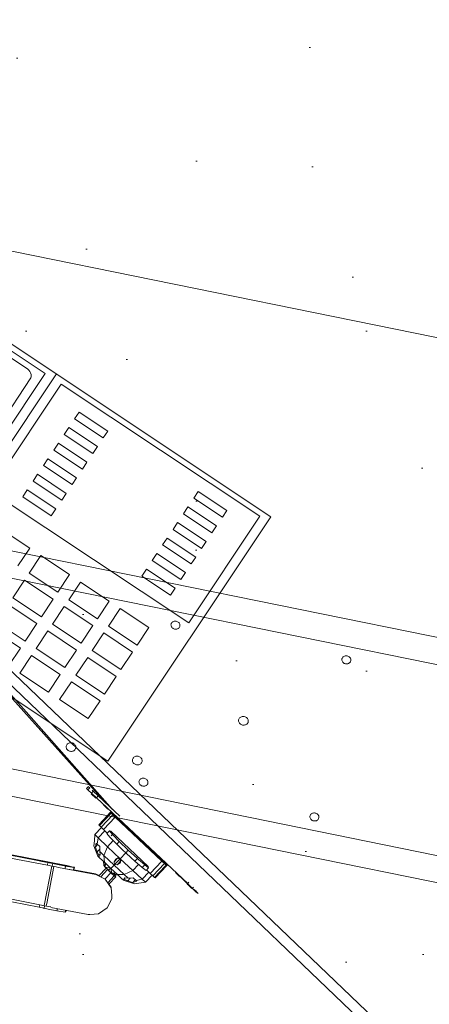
# Model space of a CAD drawing. Header units: millimetres. Extents: x -28656 to 67349, y -24410 to 39654.
# Tile 95 of 146: x 28294 to 28600, y 16739 to 17476. Entities that reach past the tile are written whole.
import ezdxf

# ---------------------------------------------------------------- set-up
doc = ezdxf.new("R2010")
doc.units = ezdxf.units.MM
doc.header["$MEASUREMENT"] = 0
doc.linetypes.add('Wipeout_Contour', pattern=[1000, 0, -1000])
for name, color, linetype in [('New_43 Vloerafwerking', 7, 'Continuous'), ('New_43 Vloerafwerking 2D arcering', 7, 'Continuous'), ('New_43 Vloerafwerking Afdek-arcering', 7, 'Continuous'), ('New_83 Losse inrichting', 7, 'Continuous'), ('New_84 Vaste inrichting', 7, 'Continuous'), ('New_84 Vaste inrichting Afdek-arcering', 7, 'Continuous'), ('New_Info Algemeen', 7, 'Continuous'), ('New_Info Algemeen 2D arcering', 7, 'Continuous')]:
    doc.layers.add(name, color=color, linetype=linetype)
doc.styles.add('GENERATED_STYLE_2', font='txt')
doc.dimstyles.new('GENERATED_STYLE__1', dxfattribs={"dimtxt": 179.999995, "dimasz": 142.5, "dimexe": 0.18, "dimexo": 0.0625, "dimgap": 0.09, "dimtad": 1, "dimdec": 0, "dimzin": 0, "dimdsep": 46, "dimtxsty": 'GENERATED_STYLE_2', "dimblk": 'ARROWHEAD_11', "dimblk1": 'ARROWHEAD_11', "dimblk2": 'ARROWHEAD_11', "dimcen": 0.09, "dimse1": 1, "dimse2": 1, "dimclrd": 1, "dimclre": 1, "dimclrt": 2, "dimadec": 1, "dimazin": 0, "dimtfac": 1, "dimtdec": 4, "dimtmove": 0, "dimatfit": 3, "dimfxl": 1, "dimtolj": 1, "dimtzin": 0, "dimarcsym": 0})

# ---------------------------------------------------------------- blocks, each defined once
blk = doc.blocks.new('Slab_2_1', base_point=(25896.48, 17144.84))
at = {"layer": 'New_43 Vloerafwerking Afdek-arcering', "linetype": 'Continuous', "lineweight": 0, "true_color": 0x000000}
h = blk.add_hatch(dxfattribs=at)
h.set_pattern_fill('910_Puntjes_B_0001', color=18, style=0, pattern_type=2)
h.set_pattern_definition([(45, (0, 400), (-127.2792, 127.2792), [0, -120, 0, -180]), (110, (400, 400), (169.1447, 61.5636), [0, -88, 0, -152])])
h.paths.add_polyline_path([(25896.48, 17144.84), (30574.23, 16193.15), (30808.08, 14866.91), (30896.64, 14364.66), (30932.22, 14370.93, 0.668179), (34377.55, 13607.12), (34377.65, 13607.05), (34612.83, 13942.92), (33897.01, 14444.33), (34190.52, 15885.2), (34199.02, 15926.96), (33470.31, 16377.03), (33580.53, 16918.98), (31954.14, 17249.86), (32153.59, 18230.18), (26357.51, 19410.87), (26028.46, 17793.54)])
blk = doc.blocks.new('onderstel Hettich elektrisch verstelbaar')
at = {"layer": 'New_84 Vaste inrichting', "color": 1, "linetype": 'Continuous', "lineweight": 0}
for p, q in [((613.12, 449.99), (22.5, 449.99)), ((22.5, 429.99), (613.12, 429.99)), ((324, 419.99), (324.04, 420.46)), ((324.04, 420.46), (324.17, 420.92)), ((324.17, 420.92), (324.37, 421.36)), ((324.37, 421.36), (324.64, 421.76)), ((324.64, 421.76), (324.99, 422.12)), ((324.99, 422.12), (325.39, 422.42)), ((325.39, 422.42), (325.84, 422.67)), ((325.84, 422.67), (326.33, 422.85)), ((326.33, 422.85), (326.85, 422.96)), ((326.85, 422.96), (327.38, 422.99)), ((327.38, 422.99), (327.9, 422.96)), ((327.9, 422.96), (328.42, 422.85)), ((328.42, 422.85), (328.91, 422.67)), ((328.91, 422.67), (329.36, 422.42)), ((329.36, 422.42), (329.76, 422.12)), ((329.76, 422.12), (330.11, 421.76)), ((330.11, 421.76), (330.38, 421.36)), ((330.38, 421.36), (330.58, 420.92)), ((330.58, 420.92), (330.71, 420.46)), ((330.71, 420.46), (330.75, 419.99)), ((454.5, 419.99), (454.54, 420.46)), ((454.54, 420.46), (454.67, 420.92)), ((454.67, 420.92), (454.87, 421.36)), ((454.87, 421.36), (455.14, 421.76)), ((455.14, 421.76), (455.49, 422.12)), ((455.49, 422.12), (455.89, 422.42)), ((455.89, 422.42), (456.34, 422.67)), ((456.34, 422.67), (456.83, 422.85)), ((456.83, 422.85), (457.35, 422.96)), ((457.35, 422.96), (457.88, 422.99)), ((457.88, 422.99), (458.4, 422.96)), ((458.4, 422.96), (458.92, 422.85)), ((458.92, 422.85), (459.41, 422.67)), ((459.41, 422.67), (459.86, 422.42)), ((459.86, 422.42), (460.26, 422.12)), ((460.26, 422.12), (460.61, 421.76)), ((460.61, 421.76), (460.88, 421.36)), ((460.88, 421.36), (461.08, 420.92)), ((461.08, 420.92), (461.21, 420.46)), ((461.21, 420.46), (461.25, 419.99)), ((324.04, 419.52), (324, 419.99)), ((324.17, 419.07), (324.04, 419.52)), ((324.37, 418.63), (324.17, 419.07)), ((324.64, 418.23), (324.37, 418.63)), ((324.99, 417.87), (324.64, 418.23)), ((325.39, 417.57), (324.99, 417.87)), ((325.84, 417.32), (325.39, 417.57)), ((326.33, 417.14), (325.84, 417.32)), ((326.85, 417.03), (326.33, 417.14)), ((327.38, 416.99), (326.85, 417.03)), ((327.9, 417.03), (327.38, 416.99)), ((328.42, 417.14), (327.9, 417.03)), ((328.91, 417.32), (328.42, 417.14)), ((329.36, 417.57), (328.91, 417.32)), ((329.76, 417.87), (329.36, 417.57)), ((330.11, 418.23), (329.76, 417.87)), ((330.38, 418.63), (330.11, 418.23)), ((330.58, 419.07), (330.38, 418.63)), ((330.71, 419.52), (330.58, 419.07)), ((330.75, 419.99), (330.71, 419.52)), ((454.54, 419.52), (454.5, 419.99)), ((454.67, 419.07), (454.54, 419.52)), ((454.87, 418.63), (454.67, 419.07)), ((455.14, 418.23), (454.87, 418.63)), ((455.49, 417.87), (455.14, 418.23)), ((455.89, 417.57), (455.49, 417.87)), ((456.34, 417.32), (455.89, 417.57)), ((456.83, 417.14), (456.34, 417.32)), ((457.35, 417.03), (456.83, 417.14)), ((457.88, 416.99), (457.35, 417.03)), ((458.4, 417.03), (457.88, 416.99)), ((458.92, 417.14), (458.4, 417.03)), ((459.41, 417.32), (458.92, 417.14)), ((459.86, 417.57), (459.41, 417.32)), ((460.26, 417.87), (459.86, 417.57)), ((460.61, 418.23), (460.26, 417.87)), ((460.88, 418.63), (460.61, 418.23)), ((461.08, 419.07), (460.88, 418.63)), ((461.21, 419.52), (461.08, 419.07)), ((461.25, 419.99), (461.21, 419.52)), ((388.02, 361), (388.24, 361.47)), ((388.24, 361.47), (388.54, 361.9)), ((388.54, 361.9), (388.91, 362.29)), ((388.91, 362.29), (389.35, 362.62)), ((389.35, 362.62), (389.84, 362.89)), ((389.84, 362.89), (390.37, 363.08)), ((390.37, 363.08), (390.93, 363.2)), ((390.93, 363.2), (391.5, 363.24)), ((391.5, 363.24), (392.07, 363.2)), ((392.07, 363.2), (392.63, 363.08)), ((392.63, 363.08), (393.16, 362.89)), ((393.16, 362.89), (393.65, 362.62)), ((393.65, 362.62), (394.09, 362.29)), ((394.09, 362.29), (394.46, 361.9)), ((394.46, 361.9), (394.76, 361.47)), ((394.76, 361.47), (394.98, 361)), ((387.84, 359.99), (387.89, 360.5)), ((387.89, 359.49), (387.84, 359.99)), ((387.89, 360.5), (388.02, 361)), ((388.02, 358.99), (387.89, 359.49)), ((388.24, 358.52), (388.02, 358.99)), ((388.54, 358.08), (388.24, 358.52)), ((388.91, 357.7), (388.54, 358.08)), ((389.35, 357.36), (388.91, 357.7)), ((389.84, 357.1), (389.35, 357.36)), ((390.37, 356.9), (389.84, 357.1)), ((390.93, 356.78), (390.37, 356.9)), ((391.5, 356.74), (390.93, 356.78)), ((392.07, 356.78), (391.5, 356.74)), ((392.63, 356.9), (392.07, 356.78)), ((393.16, 357.1), (392.63, 356.9)), ((393.65, 357.36), (393.16, 357.1)), ((394.09, 357.7), (393.65, 357.36)), ((394.46, 358.08), (394.09, 357.7)), ((394.76, 358.52), (394.46, 358.08)), ((394.98, 358.99), (394.76, 358.52)), ((394.98, 361), (395.11, 360.5)), ((395.11, 359.49), (394.98, 358.99)), ((395.11, 360.5), (395.16, 359.99)), ((395.16, 359.99), (395.11, 359.49)), ((266.03, 316.9), (266.4, 317.29)), ((266.4, 317.29), (266.84, 317.62)), ((266.84, 317.62), (267.33, 317.89)), ((267.33, 317.89), (267.86, 318.08)), ((267.86, 318.08), (268.42, 318.2)), ((268.42, 318.2), (268.99, 318.24)), ((268.99, 318.24), (269.56, 318.2)), ((269.56, 318.2), (270.12, 318.08)), ((270.12, 318.08), (270.65, 317.89)), ((270.65, 317.89), (271.14, 317.62)), ((271.14, 317.62), (271.57, 317.29)), ((271.57, 317.29), (271.95, 316.9)), ((316.65, 316.9), (317.03, 317.29)), ((317.03, 317.29), (317.46, 317.62)), ((317.46, 317.62), (317.95, 317.89)), ((317.95, 317.89), (318.48, 318.08)), ((318.48, 318.08), (319.04, 318.2)), ((319.04, 318.2), (319.61, 318.24)), ((319.61, 318.24), (320.18, 318.2)), ((320.18, 318.2), (320.74, 318.08)), ((320.74, 318.08), (321.27, 317.89)), ((321.27, 317.89), (321.76, 317.62)), ((321.76, 317.62), (322.2, 317.29)), ((322.2, 317.29), (322.57, 316.9)), ((265.33, 314.99), (265.38, 315.5)), ((265.38, 314.49), (265.33, 314.99)), ((265.38, 315.5), (265.51, 316)), ((265.51, 313.99), (265.38, 314.49)), ((265.51, 316), (265.73, 316.47)), ((265.73, 313.52), (265.51, 313.99)), ((265.73, 316.47), (266.03, 316.9)), ((266.03, 313.08), (265.73, 313.52)), ((266.4, 312.7), (266.03, 313.08)), ((266.84, 312.36), (266.4, 312.7)), ((267.33, 312.1), (266.84, 312.36)), ((267.86, 311.9), (267.33, 312.1)), ((268.42, 311.78), (267.86, 311.9)), ((268.99, 311.74), (268.42, 311.78)), ((269.56, 311.78), (268.99, 311.74)), ((270.12, 311.9), (269.56, 311.78)), ((270.65, 312.1), (270.12, 311.9)), ((271.14, 312.36), (270.65, 312.1)), ((271.57, 312.7), (271.14, 312.36)), ((271.95, 313.08), (271.57, 312.7)), ((271.95, 316.9), (272.25, 316.47)), ((272.25, 313.52), (271.95, 313.08)), ((272.25, 316.47), (272.46, 316)), ((272.46, 313.99), (272.25, 313.52)), ((272.46, 316), (272.6, 315.5)), ((272.6, 314.49), (272.46, 313.99)), ((272.6, 315.5), (272.64, 314.99)), ((272.64, 314.99), (272.6, 314.49)), ((315.96, 314.99), (316, 315.5)), ((316, 314.49), (315.96, 314.99)), ((316, 315.5), (316.14, 316)), ((316.14, 313.99), (316, 314.49)), ((316.14, 316), (316.35, 316.47)), ((316.35, 313.52), (316.14, 313.99)), ((316.35, 316.47), (316.65, 316.9)), ((316.65, 313.08), (316.35, 313.52)), ((317.03, 312.7), (316.65, 313.08)), ((317.46, 312.36), (317.03, 312.7)), ((317.95, 312.1), (317.46, 312.36)), ((318.48, 311.9), (317.95, 312.1)), ((319.04, 311.78), (318.48, 311.9)), ((319.61, 311.74), (319.04, 311.78)), ((320.18, 311.78), (319.61, 311.74)), ((320.74, 311.9), (320.18, 311.78)), ((321.27, 312.1), (320.74, 311.9)), ((321.76, 312.36), (321.27, 312.1)), ((322.2, 312.7), (321.76, 312.36)), ((322.57, 313.08), (322.2, 312.7)), ((322.57, 316.9), (322.87, 316.47)), ((322.87, 313.52), (322.57, 313.08)), ((322.87, 316.47), (323.09, 316)), ((323.09, 313.99), (322.87, 313.52)), ((323.09, 316), (323.22, 315.5)), ((323.22, 314.49), (323.09, 313.99)), ((323.22, 315.5), (323.27, 314.99)), ((323.27, 314.99), (323.22, 314.49)), ((324.99, 302.12), (325.39, 302.42)), ((325.39, 302.42), (325.84, 302.67)), ((325.84, 302.67), (326.33, 302.85)), ((326.33, 302.85), (326.85, 302.96)), ((326.85, 302.96), (327.38, 302.99)), ((327.38, 302.99), (327.9, 302.96)), ((327.9, 302.96), (328.42, 302.85)), ((328.42, 302.85), (328.91, 302.67)), ((328.91, 302.67), (329.36, 302.42)), ((329.36, 302.42), (329.76, 302.12)), ((455.49, 302.12), (455.89, 302.42)), ((455.89, 302.42), (456.34, 302.67)), ((456.34, 302.67), (456.83, 302.85)), ((456.83, 302.85), (457.35, 302.96)), ((457.35, 302.96), (457.88, 302.99)), ((457.88, 302.99), (458.4, 302.96)), ((458.4, 302.96), (458.92, 302.85)), ((458.92, 302.85), (459.41, 302.67)), ((459.41, 302.67), (459.86, 302.42)), ((459.86, 302.42), (460.26, 302.12)), ((324, 299.99), (324.04, 300.46)), ((324.04, 299.52), (324, 299.99)), ((324.04, 300.46), (324.17, 300.92)), ((324.17, 299.07), (324.04, 299.52)), ((324.17, 300.92), (324.37, 301.36)), ((324.37, 298.63), (324.17, 299.07)), ((324.37, 301.36), (324.64, 301.76)), ((324.64, 298.23), (324.37, 298.63)), ((324.64, 301.76), (324.99, 302.12)), ((324.99, 297.87), (324.64, 298.23)), ((325.39, 297.57), (324.99, 297.87)), ((325.84, 297.32), (325.39, 297.57)), ((326.33, 297.14), (325.84, 297.32)), ((326.85, 297.03), (326.33, 297.14)), ((327.38, 296.99), (326.85, 297.03)), ((327.9, 297.03), (327.38, 296.99)), ((328.42, 297.14), (327.9, 297.03)), ((328.91, 297.32), (328.42, 297.14)), ((329.36, 297.57), (328.91, 297.32)), ((329.76, 297.87), (329.36, 297.57)), ((329.76, 302.12), (330.11, 301.76)), ((330.11, 298.23), (329.76, 297.87)), ((330.11, 301.76), (330.38, 301.36)), ((330.38, 298.63), (330.11, 298.23)), ((330.38, 301.36), (330.58, 300.92)), ((330.58, 299.07), (330.38, 298.63)), ((330.58, 300.92), (330.71, 300.46)), ((330.71, 299.52), (330.58, 299.07)), ((330.71, 300.46), (330.75, 299.99)), ((330.75, 299.99), (330.71, 299.52)), ((454.5, 299.99), (454.54, 300.46)), ((454.54, 299.52), (454.5, 299.99)), ((454.54, 300.46), (454.67, 300.92)), ((454.67, 299.07), (454.54, 299.52)), ((454.67, 300.92), (454.87, 301.36)), ((454.87, 298.63), (454.67, 299.07)), ((454.87, 301.36), (455.14, 301.76)), ((455.14, 298.23), (454.87, 298.63)), ((455.14, 301.76), (455.49, 302.12)), ((455.49, 297.87), (455.14, 298.23)), ((455.89, 297.57), (455.49, 297.87)), ((456.34, 297.32), (455.89, 297.57)), ((456.83, 297.14), (456.34, 297.32)), ((457.35, 297.03), (456.83, 297.14)), ((457.88, 296.99), (457.35, 297.03)), ((458.4, 297.03), (457.88, 296.99)), ((458.92, 297.14), (458.4, 297.03)), ((459.41, 297.32), (458.92, 297.14)), ((459.86, 297.57), (459.41, 297.32)), ((460.26, 297.87), (459.86, 297.57)), ((460.26, 302.12), (460.61, 301.76)), ((460.61, 298.23), (460.26, 297.87)), ((460.61, 301.76), (460.88, 301.36)), ((460.88, 298.63), (460.61, 298.23)), ((460.88, 301.36), (461.08, 300.92)), ((461.08, 299.07), (460.88, 298.63)), ((461.08, 300.92), (461.21, 300.46)), ((461.21, 299.52), (461.08, 299.07)), ((461.21, 300.46), (461.25, 299.99)), ((461.25, 299.99), (461.21, 299.52)), ((613.12, 289.99), (22.5, 289.99)), ((22.5, 269.99), (613.12, 269.99))]:
    blk.add_line(p, q, dxfattribs=at)
blk = doc.blocks.new('Slab_6_1', base_point=(28019.52, 16745.55))
at = {"layer": 'New_84 Vaste inrichting', "color": 1, "linetype": 'Continuous', "lineweight": 0, "flags": 128}
blk.add_lwpolyline([(28019.52, 16745.55), (29783.42, 16386.68), (29903.04, 16974.63), (29825.79, 16990.35), (29790.9, 16818.86), (29318.58, 16914.96), (29353.47, 17086.44), (28139.14, 17333.5)], close=True, dxfattribs=at)
blk = doc.blocks.new('Wall_73_1', base_point=(25371.76, 16794.42))
at = {"color": 254, "linetype": 'Wipeout_Contour', "lineweight": 0, "ltscale": 129068.634242}
blk.add_wipeout([(25371.76, 16794.42), (30206.67, 15810.75), (30210.66, 15830.35), (25375.74, 16814.02)], dxfattribs=at).dxf.layer = 'New_84 Vaste inrichting Afdek-arcering'
blk = doc.blocks.new('Telefoon 20')
at = {"layer": 'New_83 Losse inrichting', "color": 7, "linetype": 'Continuous', "lineweight": 0}
for p, q in [((300, 220), (0, 220)), ((300, 0), (300, 220)), ((0, 0), (300, 0))]:
    blk.add_line(p, q, dxfattribs=at)
at = {"layer": 'New_83 Losse inrichting', "color": 1, "linetype": 'Continuous', "lineweight": 0}
for p, q in [((300, 220), (0, 220)), ((7.14, 215.6), (100, 215.6)), ((100, 215.6), (100, 158.4)), ((107.14, 220), (107.14, 0)), ((114.29, 215.6), (292.86, 215.6)), ((114.29, 119.68), (114.29, 215.6)), ((292.86, 215.6), (292.86, 119.68)), ((300, 0), (300, 220)), ((85.71, 211.2), (21.43, 211.2)), ((92.86, 206.8), (92.86, 164.51)), ((137.14, 205.64), (137.14, 199.48)), ((162.86, 205.64), (137.14, 205.64)), ((137.14, 199.48), (162.86, 199.48)), ((162.86, 199.48), (162.86, 205.64)), ((270, 205.64), (244.29, 205.64)), ((244.29, 205.64), (244.29, 199.48)), ((244.29, 199.48), (270, 199.48)), ((270, 199.48), (270, 205.64)), ((137.14, 191.65), (137.14, 185.49)), ((162.86, 191.65), (137.14, 191.65)), ((162.86, 185.49), (162.86, 191.65)), ((270, 191.65), (244.29, 191.65)), ((244.29, 191.65), (244.29, 185.49)), ((270, 185.49), (270, 191.65)), ((137.14, 185.49), (162.86, 185.49)), ((244.29, 185.49), (270, 185.49)), ((137.14, 177.66), (137.14, 171.5)), ((162.86, 177.66), (137.14, 177.66)), ((162.86, 171.5), (162.86, 177.66)), ((270, 177.66), (244.29, 177.66)), ((244.29, 177.66), (244.29, 171.5)), ((270, 171.5), (270, 177.66)), ((137.14, 171.5), (162.86, 171.5)), ((244.29, 171.5), (270, 171.5)), ((137.14, 163.67), (137.14, 157.51)), ((162.86, 163.67), (137.14, 163.67)), ((162.86, 157.51), (162.86, 163.67)), ((270, 163.67), (244.29, 163.67)), ((244.29, 163.67), (244.29, 157.51)), ((270, 157.51), (270, 163.67)), ((137.14, 157.51), (162.86, 157.51)), ((244.29, 157.51), (270, 157.51)), ((137.14, 149.67), (137.14, 143.51)), ((162.86, 149.67), (137.14, 149.67)), ((162.86, 143.51), (162.86, 149.67)), ((270, 149.67), (244.29, 149.67)), ((244.29, 149.67), (244.29, 143.51)), ((270, 143.51), (270, 149.67)), ((137.14, 143.51), (162.86, 143.51)), ((244.29, 143.51), (270, 143.51)), ((137.14, 135.68), (137.14, 129.52)), ((162.86, 135.68), (137.14, 135.68)), ((162.86, 129.52), (162.86, 135.68)), ((270, 135.68), (244.29, 135.68)), ((244.29, 135.68), (244.29, 129.52)), ((270, 129.52), (270, 135.68)), ((137.14, 129.52), (162.86, 129.52)), ((244.29, 129.52), (270, 129.52)), ((292.86, 119.68), (114.29, 119.68)), ((162.86, 100.32), (137.14, 100.32)), ((162.86, 84.48), (162.86, 100.32)), ((198.57, 100.32), (172.86, 100.32)), ((172.86, 100.32), (172.86, 84.48)), ((198.57, 84.48), (198.57, 100.32)), ((234.29, 100.32), (208.57, 100.32)), ((208.57, 100.32), (208.57, 84.48)), ((234.29, 84.48), (234.29, 100.32)), ((244.29, 100.32), (244.29, 84.48)), ((270, 100.32), (244.29, 100.32)), ((270, 84.48), (270, 100.32)), ((172.86, 84.48), (198.57, 84.48)), ((208.57, 84.48), (234.29, 84.48)), ((244.29, 84.48), (270, 84.48)), ((198.57, 78.32), (172.86, 78.32)), ((172.86, 78.32), (172.86, 62.48)), ((198.57, 62.48), (198.57, 78.32)), ((234.29, 78.32), (208.57, 78.32)), ((208.57, 78.32), (208.57, 62.48)), ((234.29, 62.48), (234.29, 78.32)), ((244.29, 78.32), (244.29, 62.48)), ((270, 78.32), (244.29, 78.32)), ((270, 62.48), (270, 78.32)), ((172.86, 62.48), (198.57, 62.48)), ((208.57, 62.48), (234.29, 62.48)), ((244.29, 62.48), (270, 62.48)), ((198.57, 56.32), (172.86, 56.32)), ((198.57, 40.48), (198.57, 56.32)), ((234.29, 56.32), (208.57, 56.32)), ((208.57, 56.32), (208.57, 40.48)), ((234.29, 40.48), (234.29, 56.32)), ((244.29, 56.32), (244.29, 40.48)), ((270, 56.32), (244.29, 56.32)), ((270, 40.48), (270, 56.32)), ((172.86, 40.48), (198.57, 40.48)), ((208.57, 40.48), (234.29, 40.48)), ((244.29, 40.48), (270, 40.48)), ((198.57, 34.32), (172.86, 34.32)), ((198.57, 18.48), (198.57, 34.32)), ((234.29, 34.32), (208.57, 34.32)), ((208.57, 34.32), (208.57, 18.48)), ((234.29, 18.48), (234.29, 34.32)), ((244.29, 34.32), (244.29, 18.48)), ((270, 34.32), (244.29, 34.32)), ((270, 18.48), (270, 34.32)), ((208.57, 18.48), (234.29, 18.48)), ((244.29, 18.48), (270, 18.48)), ((0, 0), (300, 0))]:
    blk.add_line(p, q, dxfattribs=at)
blk.add_ellipse((85.71, 206.8), major_axis=(7.14, 0), ratio=0.616, start_param=0, end_param=1.570796, dxfattribs=at)
blk = doc.blocks.new('*D292')
at = {"layer": 'New_Info Algemeen 2D arcering', "linetype": 'Continuous', "lineweight": 0}
for points in [[(26978.74, 15341.6), (26981.6, 15327.25), (26989.72, 15315.09), (27001.89, 15306.96), (27016.24, 15304.1), (27030.59, 15306.96), (27042.76, 15315.09), (27050.89, 15327.25), (27053.74, 15341.6), (27050.89, 15355.95), (27042.76, 15368.12), (27030.59, 15376.25), (27016.24, 15379.1), (27001.89, 15376.25), (26989.72, 15368.12), (26981.6, 15355.95)], [(28448.56, 15042.2), (28451.41, 15027.85), (28459.54, 15015.68), (28471.71, 15007.56), (28486.06, 15004.7), (28500.41, 15007.56), (28512.57, 15015.68), (28520.7, 15027.85), (28523.56, 15042.2), (28520.7, 15056.55), (28512.57, 15068.72), (28500.41, 15076.85), (28486.06, 15079.7), (28471.71, 15076.85), (28459.54, 15068.72), (28451.41, 15056.55)]]:
    blk.add_hatch(color=1, dxfattribs=at).paths.add_polyline_path(points)
at = {"layer": 'New_Info Algemeen', "color": 1, "linetype": 'Continuous', "lineweight": 0}
for p, q in [((27023.73, 15378.35), (27044.31, 15479.4)), ((27052.99, 15334.12), (28449.31, 15049.69)), ((26988.17, 15203.81), (27008.76, 15304.86))]:
    blk.add_line(p, q, dxfattribs=at)
blk.add_circle((27016.24, 15341.6), 37.5, dxfattribs=at)
at = {"layer": 'New_Info Algemeen', "color": 2, "lineweight": 0, "insert": (27490.64, 15281.71), "char_height": 180, "attachment_point": 7, "rotation": 348.48629, "style": 'GENERATED_STYLE_2'}
blk.add_mtext('\\A1;{\\pql;\\fArial|b0|i0|c0|p38;1500}', dxfattribs=at)
blk = doc.blocks.new('ARROWHEAD_11')
at = {"color": 0, "linetype": 'Continuous', "lineweight": 0}
blk.add_line((0, 0), (-1, 0), dxfattribs=at)
at = {"color": 0, "linetype": 'Continuous', "lineweight": 0, "const_width": 0.25, "flags": 128}
blk.add_lwpolyline([(-0.125, 0, 1), (0.125, 0, 1)], format="xyb", close=True, dxfattribs=at)
blk = doc.blocks.new('*D293')
at = {"layer": 'New_Info Algemeen 2D arcering', "linetype": 'Continuous', "lineweight": 0}
for points in [[(28448.56, 15042.2), (28451.41, 15027.85), (28459.54, 15015.68), (28471.71, 15007.56), (28486.06, 15004.7), (28500.41, 15007.56), (28512.57, 15015.68), (28520.7, 15027.85), (28523.56, 15042.2), (28520.7, 15056.55), (28512.57, 15068.72), (28500.41, 15076.85), (28486.06, 15079.7), (28471.71, 15076.85), (28459.54, 15068.72), (28451.41, 15056.55)], [(30408.31, 14643), (30411.16, 14628.65), (30419.29, 14616.48), (30431.46, 14608.35), (30445.81, 14605.5), (30460.16, 14608.35), (30472.33, 14616.48), (30480.46, 14628.65), (30483.31, 14643), (30480.46, 14657.35), (30472.33, 14669.51), (30460.16, 14677.64), (30445.81, 14680.5), (30431.46, 14677.64), (30419.29, 14669.51), (30411.16, 14657.35)]]:
    blk.add_hatch(color=1, dxfattribs=at).paths.add_polyline_path(points)
at = {"layer": 'New_Info Algemeen', "color": 1, "linetype": 'Continuous', "lineweight": 0}
for p, q in [((28493.54, 15078.95), (28514.13, 15180)), ((28522.8, 15034.72), (30409.06, 14650.48)), ((28457.99, 14904.41), (28478.57, 15005.46)), ((30417.74, 14505.2), (30438.32, 14606.25))]:
    blk.add_line(p, q, dxfattribs=at)
blk.add_circle((28486.06, 15042.2), 37.5, dxfattribs=at)
at = {"layer": 'New_Info Algemeen', "color": 2, "lineweight": 0, "insert": (29205.43, 14932.4), "char_height": 180, "attachment_point": 7, "rotation": 348.48629, "style": 'GENERATED_STYLE_2'}
blk.add_mtext('\\A1;{\\pql;\\fArial|b0|i0|c0|p38;2000}', dxfattribs=at)
blk = doc.blocks.new('*D303')
at = {"layer": 'New_Info Algemeen 2D arcering', "linetype": 'Continuous', "lineweight": 0}
for points in [[(26235.87, 18997.83), (26238.73, 18983.48), (26246.86, 18971.31), (26259.02, 18963.18), (26273.37, 18960.33), (26287.72, 18963.18), (26299.89, 18971.31), (26308.02, 18983.48), (26310.87, 18997.83), (26308.02, 19012.18), (26299.89, 19024.34), (26287.72, 19032.47), (26273.37, 19035.33), (26259.02, 19032.47), (26246.86, 19024.34), (26238.73, 19012.18)], [(33991.71, 17417.95), (33994.57, 17403.6), (34002.7, 17391.44), (34014.86, 17383.31), (34029.21, 17380.45), (34043.56, 17383.31), (34055.73, 17391.44), (34063.86, 17403.6), (34066.71, 17417.95), (34063.86, 17432.3), (34055.73, 17444.47), (34043.56, 17452.6), (34029.21, 17455.45), (34014.86, 17452.6), (34002.7, 17444.47), (33994.57, 17432.3)]]:
    blk.add_hatch(color=1, dxfattribs=at).paths.add_polyline_path(points)
at = {"layer": 'New_Info Algemeen', "color": 1, "linetype": 'Continuous', "lineweight": 0}
for p, q in [((26280.86, 19034.57), (26301.44, 19135.62)), ((26310.12, 18990.34), (33992.47, 17425.44)), ((34036.7, 17454.7), (34057.28, 17555.75)), ((34001.14, 17280.16), (34021.73, 17381.21))]:
    blk.add_line(p, q, dxfattribs=at)
blk.add_circle((34029.21, 17417.95), 37.5, dxfattribs=at)
at = {"layer": 'New_Info Algemeen', "color": 2, "lineweight": 0, "char_height": 180, "attachment_point": 7, "rotation": 348.48629, "style": 'GENERATED_STYLE_2'}
for s, insert in [('\\A1;{\\pql;\\fArial|b0|i0|c0|p38;7915 (opstand onder wand)}', (28686.17, 18543.08)), ('\\A1;{\\pql;\\fArial|b0|i0|c0|p38;250}', (33598.11, 17542.51))]:
    blk.add_mtext(s, dxfattribs=dict(at, insert=insert))
blk = doc.blocks.new('*D306')
at = {"layer": 'New_Info Algemeen 2D arcering', "linetype": 'Continuous', "lineweight": 0}
for points in [[(26185.97, 18752.86), (26188.83, 18738.51), (26196.96, 18726.34), (26209.12, 18718.21), (26223.47, 18715.36), (26237.82, 18718.21), (26249.99, 18726.34), (26258.12, 18738.51), (26260.97, 18752.86), (26258.12, 18767.21), (26249.99, 18779.38), (26237.82, 18787.5), (26223.47, 18790.36), (26209.12, 18787.5), (26196.96, 18779.38), (26188.83, 18767.21)], [(31982.29, 17572.14), (31985.15, 17557.79), (31993.28, 17545.62), (32005.44, 17537.49), (32019.79, 17534.64), (32034.14, 17537.49), (32046.31, 17545.62), (32054.44, 17557.79), (32057.29, 17572.14), (32054.44, 17586.49), (32046.31, 17598.66), (32034.14, 17606.79), (32019.79, 17609.64), (32005.44, 17606.79), (31993.28, 17598.66), (31985.15, 17586.49)]]:
    blk.add_hatch(color=1, dxfattribs=at).paths.add_polyline_path(points)
at = {"layer": 'New_Info Algemeen', "color": 1, "linetype": 'Continuous', "lineweight": 0}
for p, q in [((26230.96, 18789.6), (26251.54, 18890.65)), ((26149.98, 18767.83), (26186.73, 18760.34)), ((26260.22, 18745.37), (31983.05, 17579.62)), ((26195.4, 18615.06), (26215.99, 18716.11))]:
    blk.add_line(p, q, dxfattribs=at)
blk.add_circle((26223.47, 18752.86), 37.5, dxfattribs=at)
at = {"layer": 'New_Info Algemeen', "color": 2, "lineweight": 0, "insert": (28861.13, 18252.3), "char_height": 180, "attachment_point": 7, "rotation": 348.48629, "style": 'GENERATED_STYLE_2'}
blk.add_mtext('\\A1;{\\pql;\\fArial|b0|i0|c0|p38;5915}', dxfattribs=at)
blk = doc.blocks.new('Human scale_2')
at = {"layer": 'New_84 Vaste inrichting', "color": 1, "linetype": 'Continuous', "lineweight": 0}
for p, q in [((131.91, 151.14), (-323.28, 184.59)), ((-323.85, 176.81), (131.34, 143.36)), ((-136.79, 147.66), (-136.82, 147.3)), ((-135.56, 147.2), (-135.52, 147.7)), ((-131.95, 146.9), (-131.87, 147.97)), ((-127, 146.49), (-126.89, 147.8)), ((-137.75, 147.36), (-135.66, 147.04)), ((-136.82, 147.3), (-136.76, 147.29)), ((-135.64, 147.2), (-136.82, 147.3)), ((-136.68, 147.29), (-136.76, 147.29)), ((-135.66, 147.2), (-135.66, 147.04)), ((-118.81, 145.8), (-135.66, 147.04)), ((-133.46, 147.02), (-135.56, 147.2)), ((-131.73, 146.38), (-131.14, 146.33)), ((-131.14, 146.33), (-128.26, 146.09)), ((-128.26, 146.09), (-127.08, 145.99)), ((-127.08, 145.99), (-127.04, 145.99)), ((-127.04, 145.99), (-127.08, 145.99)), ((-33.5, 138.77), (-127, 146.49)), ((-117.24, 145.5), (-119.39, 145.65)), ((-119.39, 145.65), (-118.21, 145.52)), ((-119.37, 145.81), (-118.77, 145.8)), ((-116.86, 145.59), (-119.37, 145.81)), ((-118.77, 145.8), (-115.89, 145.57)), ((-118.13, 145.75), (-118.5, 145.78)), ((-118.21, 145.52), (-115.33, 145.29)), ((-114.73, 145.28), (-117.24, 145.5)), ((-114.71, 145.44), (-116.86, 145.59)), ((-115.89, 145.57), (-114.71, 145.44)), ((-115.33, 145.29), (-114.73, 145.28)), ((-107.58, 131.26), (-106.53, 143.94)), ((-106.94, 131.18), (-105.98, 142.81)), ((-106.53, 143.94), (-106.39, 144.42)), ((-106.53, 143.94), (-106.53, 143.94)), ((-106.53, 143.94), (-105.89, 143.86)), ((-105.73, 144.39), (-106.39, 144.42)), ((-105.89, 143.86), (-105.98, 142.81)), ((-105.89, 143.86), (-104.05, 143.69)), ((-105.73, 144.39), (-103.88, 144.26)), ((-105.1, 131.01), (-104.05, 143.69)), ((-104.05, 143.69), (-104.05, 143.69)), ((-104.05, 143.69), (-101.52, 143.47)), ((-103.88, 144.26), (-101.35, 144.06)), ((-102.57, 130.79), (-101.52, 143.47)), ((-101.52, 143.47), (-53.8, 139.53)), ((-101.35, 144.06), (-53.63, 140.12)), ((-55.59, 142.58), (-33.34, 140.74)), ((-53.63, 140.12), (-51.1, 139.9)), ((131.34, 143.36), (-48.14, 141.96)), ((131.75, 141.83), (-41.92, 141.45)), ((-33.34, 140.74), (-33.5, 138.77)), ((-33.34, 140.74), (-28.38, 140.33)), ((-28.38, 140.33), (-28.54, 138.36)), ((-28.38, 140.33), (-27.29, 140.24)), ((-98.63, 132.72), (-98.86, 130)), ((-98.63, 132.72), (-97.68, 133.13)), ((-98.63, 132.72), (-95.12, 131.98)), ((-97.68, 133.13), (-59.29, 129.96)), ((-53.8, 139.53), (-54.85, 126.85)), ((-51.27, 139.33), (-53.8, 139.53)), ((-51.27, 139.33), (-52.32, 126.65)), ((-51.27, 139.33), (-49.42, 139.2)), ((-51.1, 139.9), (-49.26, 139.73)), ((-49.42, 139.2), (-50.46, 126.51)), ((-48.76, 139.17), (-49.81, 126.49)), ((-49.67, 126.97), (-48.62, 139.65)), ((-49.42, 139.2), (-48.76, 139.17)), ((-48.62, 139.65), (-49.26, 139.73)), ((-48.76, 139.17), (-48.62, 139.65)), ((-44.39, 139.43), (-45.57, 139.56)), ((-45.57, 139.56), (-43.42, 139.41)), ((-44.95, 139.71), (-45.55, 139.72)), ((-45.55, 139.72), (-43.05, 139.49)), ((-42.08, 139.48), (-44.95, 139.71)), ((-41.52, 139.19), (-44.39, 139.43)), ((-43.42, 139.41), (-40.92, 139.18)), ((-43.05, 139.49), (-40.9, 139.34)), ((-40.9, 139.34), (-42.08, 139.48)), ((-40.92, 139.18), (-41.52, 139.19)), ((-33.5, 138.77), (-33.5, 138.77)), ((-28.54, 138.36), (-33.5, 138.77)), ((-32.72, 138.2), (-33.31, 138.25)), ((-29.84, 137.97), (-32.72, 138.2)), ((-29.84, 137.97), (-28.66, 137.87)), ((-28.66, 137.87), (-29.84, 137.97)), ((-28.66, 137.87), (-28.61, 137.86)), ((-27.81, 138.3), (-28.54, 138.36)), ((-25.93, 138.14), (-27.81, 138.3)), ((-24.92, 138.06), (-25.93, 138.14)), ((-24.92, 138.06), (-24.86, 138.71)), ((-23.64, 137.96), (-24.92, 138.06)), ((-24.76, 140.03), (-24.86, 138.71)), ((-24.76, 140.03), (-23.48, 139.93)), ((-23.64, 137.96), (-23.44, 137.94)), ((-23.48, 139.93), (-23.28, 139.91)), ((-23.44, 137.94), (-23.36, 139)), ((-23.28, 139.91), (-23.36, 139)), ((-107.58, 131.26), (-106.94, 131.18)), ((-105.1, 131.01), (-106.94, 131.18)), ((-105.15, 123.81), (-104.56, 130.96)), ((-102.57, 130.79), (-105.1, 131.01)), ((-98.82, 130.48), (-102.57, 130.79)), ((-101.71, 123.4), (-101.11, 130.67)), ((-98.86, 130), (-95.35, 129.26)), ((-95.35, 129.26), (-95.12, 131.98)), ((-88.16, 128.34), (-95.35, 129.26)), ((-88.83, 131.18), (-95.12, 131.98)), ((-92.26, 122.52), (-91.74, 128.8)), ((-88.83, 131.18), (-87.93, 131.07)), ((-88.16, 128.34), (-87.93, 131.07)), ((-84.27, 127.98), (-88.16, 128.34)), ((-87.93, 131.07), (-78.65, 130.18)), ((-84.27, 127.98), (-78.88, 127.46)), ((-79.31, 121.42), (-78.81, 127.46)), ((-78.88, 127.46), (-78.65, 130.18)), ((-76.01, 127.26), (-78.88, 127.46)), ((-78.65, 130.18), (-69.34, 129.53)), ((-76.01, 127.26), (-69.57, 126.81)), ((-69.34, 129.53), (-69.57, 126.81)), ((-62.3, 126.53), (-69.57, 126.81)), ((-62.81, 129.28), (-69.34, 129.53)), ((-65.83, 126.66), (-66.35, 120.38)), ((-62.81, 129.28), (-62.07, 129.25)), ((-62.3, 126.53), (-58.68, 126.68)), ((-62.07, 129.25), (-62.19, 127.88)), ((-62.07, 129.25), (-58.45, 129.4)), ((-59.29, 129.96), (-58.45, 129.4)), ((-58.68, 126.68), (-58.53, 128.5)), ((-54.85, 126.85), (-58.64, 127.16)), ((-58.45, 129.4), (-58.53, 128.5)), ((-56.83, 119.69), (-56.23, 126.96)), ((-52.32, 126.65), (-54.85, 126.85)), ((-52.73, 126.68), (-53.32, 119.54)), ((-50.46, 126.51), (-52.32, 126.65)), ((-49.81, 126.49), (-50.46, 126.51)), ((-49.7, 126.87), (-49.81, 126.49)), ((-49.81, 126.49), (-49.81, 126.49)), ((-49.7, 126.87), (-49.67, 126.97)), ((-100.62, 116.82), (-105.15, 123.81)), ((-101.71, 123.4), (-105.15, 123.81)), ((-99.45, 119.33), (-101.71, 123.4)), ((-92.26, 122.52), (-101.71, 123.4)), ((-98.98, 116.62), (-100.31, 119.46)), ((-100.31, 119.46), (-99.45, 119.33)), ((-96.43, 119.01), (-99.45, 119.33)), ((-98.58, 119.24), (-98.83, 116.51)), ((-94.19, 116.15), (-96.43, 119.01)), ((-90.25, 115.78), (-92.26, 122.52)), ((-79.31, 121.42), (-92.26, 122.52)), ((-81.73, 119.12), (-80.93, 120.83)), ((-81.73, 119.12), (-81.26, 116.85)), ((-80.93, 120.84), (-81.26, 116.85)), ((-79.35, 120.99), (-80.93, 120.83)), ((-79.34, 120.99), (-79.8, 115.36)), ((-79.31, 121.42), (-79.35, 120.99)), ((-77.8, 120.58), (-79.35, 120.99)), ((-66.35, 120.38), (-79.31, 121.42)), ((-78.12, 116.59), (-77.8, 120.56)), ((-77.3, 118.75), (-78.12, 116.59)), ((-77.8, 120.58), (-77.3, 118.75)), ((-66.35, 120.38), (-69.41, 114.06)), ((-56.83, 119.69), (-66.35, 120.38)), ((-56.83, 119.69), (-59.73, 116.05)), ((-53.32, 119.54), (-56.83, 119.69)), ((-56.53, 116.02), (-53.32, 119.54)), ((-93.43, 112.63), (-100.62, 116.82)), ((-98.83, 116.51), (-98.98, 116.62)), ((-97.26, 115.57), (-98.83, 116.51)), ((-97.26, 115.57), (-95.44, 114.48)), ((-95.44, 114.48), (-95.17, 117.4)), ((-92.7, 113.25), (-95.44, 114.48)), ((-95.44, 114.48), (-93, 113.3)), ((-92.16, 114.25), (-94.19, 116.15)), ((-90.25, 115.78), (-94.19, 116.15)), ((-93.43, 112.63), (-91.66, 112.42)), ((-93, 113.3), (-92.7, 113.25)), ((-93, 113.3), (-92.01, 112.64)), ((-92.7, 113.25), (-92.57, 114.64)), ((-92.7, 113.25), (-92.16, 114.25)), ((-91.66, 112.42), (-92.01, 112.64)), ((-91.66, 112.42), (-86.79, 111.97)), ((-79.84, 114.9), (-90.25, 115.78)), ((-86.79, 111.97), (-89.6, 115.06)), ((-84.62, 109.75), (-87.3, 112.02)), ((-87.24, 112.01), (-83.23, 109.51)), ((-80.11, 111.4), (-86.79, 111.97)), ((-83.23, 109.51), (-85.2, 111.83)), ((-83.23, 109.51), (-80.05, 111.39)), ((-81.26, 116.85), (-79.8, 115.36)), ((-79.84, 114.9), (-80.11, 111.4)), ((-73.43, 110.87), (-80.11, 111.4)), ((-79.96, 111.39), (-79.84, 109.18)), ((-79.87, 111.38), (-76.44, 108.95)), ((-79.8, 115.36), (-79.84, 114.9)), ((-69.41, 114.06), (-79.84, 114.9)), ((-78.12, 116.59), (-79.8, 115.36)), ((-74.71, 110.97), (-76.44, 108.95)), ((-72.63, 110.81), (-76.44, 108.95)), ((-75.02, 108.95), (-72.57, 110.8)), ((-69.41, 114.06), (-73.43, 110.87)), ((-73.43, 110.87), (-68.53, 110.51)), ((-65.08, 113.75), (-69.41, 114.06)), ((-68.52, 110.51), (-66.95, 111.2)), ((-67.34, 112.24), (-67.3, 112.27)), ((-66.94, 111.2), (-67.34, 112.24)), ((-67.34, 112.24), (-66.95, 111.2)), ((-65.08, 113.75), (-67.3, 112.27)), ((-66.95, 111.2), (-66.94, 111.2)), ((-66.82, 112.59), (-66.94, 111.2)), ((-66.94, 111.2), (-63.99, 112.06)), ((-58.93, 113.38), (-66.71, 110.43)), ((-62.36, 116.26), (-65.08, 113.75)), ((-65.03, 113.84), (-62.36, 116.26)), ((-63.75, 114.98), (-63.99, 112.06)), ((-63.99, 112.06), (-60.47, 113.45)), ((-62.36, 116.26), (-59.73, 116.05)), ((-62.36, 116.26), (-62.36, 116.26)), ((-60.47, 113.45), (-60.38, 113.56)), ((-60.29, 113.66), (-60.38, 113.56)), ((-60.29, 113.66), (-60.09, 116.08)), ((-58.7, 115.96), (-60.29, 113.66)), ((-59.73, 116.05), (-58.7, 115.96)), ((-56.53, 116.02), (-58.93, 113.38)), ((-87.86, 102.31), (-87.23, 109.99)), ((-85.79, 110.14), (-87.23, 109.99)), ((-87.23, 109.99), (-85.85, 109.6)), ((-85.85, 109.6), (-86.44, 102.51)), ((-85.85, 109.6), (-82.47, 109.2)), ((-85.84, 109.59), (-85.79, 110.14)), ((-85.05, 110.11), (-85.79, 110.14)), ((-83.23, 109.51), (-80.41, 109.24)), ((-82.47, 109.2), (-82.99, 102.89)), ((-82.47, 109.2), (-79.06, 109.04)), ((-82.43, 109.43), (-82.45, 109.2)), ((-79.84, 109.18), (-80.03, 109.2)), ((-79.13, 109.13), (-79.84, 109.18)), ((-79.06, 109.04), (-79.68, 101.55)), ((-79.13, 109.13), (-76.44, 108.95)), ((-79.06, 109.04), (-78.54, 109.09)), ((-79.04, 109.13), (-79.05, 109.04)), ((-77.64, 109.03), (-78.3, 100.99)), ((-76.44, 108.95), (-75.02, 108.95)), ((-68.52, 110.51), (-68.53, 110.51)), ((-68.52, 110.51), (-66.71, 110.43)), ((-97.4, 96.73), (-100.27, 89.64)), ((-97.13, 97.1), (-97.4, 96.73)), ((-97.4, 96.73), (-97.31, 96.96)), ((-97.31, 96.96), (-97.13, 97.1)), ((-97.13, 97.1), (-95.56, 98.33)), ((-91.1, 101.82), (-95.56, 98.33)), ((-91.1, 101.82), (-89.52, 102.04)), ((-91, 101.87), (-91.1, 101.82)), ((-91, 101.87), (-83.19, 102.97)), ((-90.85, 101.89), (-90.7, 102.01)), ((-87.85, 102.41), (-90.7, 102.01)), ((-90.7, 102.01), (-90.6, 102.06)), ((-90.6, 102.06), (-87.85, 102.45)), ((-83.28, 102.91), (-89.52, 102.04)), ((-83.28, 102.91), (-75.96, 99.96)), ((-83.19, 102.97), (-75.87, 100.01)), ((-78.3, 101.03), (-77.54, 100.82)), ((-78.28, 101.25), (-75.56, 100.15)), ((-78.27, 101.34), (-75.47, 100.21)), ((-77.58, 100.7), (-77.54, 100.82)), ((-77.54, 100.82), (-77.33, 100.6)), ((-75.96, 99.96), (-75.87, 100.01)), ((-75.96, 99.96), (-53.27, 82.86)), ((-75.87, 100.01), (-59.88, 87.96)), ((-75.56, 100.15), (-75.47, 100.21)), ((-62.33, 90.18), (-75.56, 100.15)), ((-75.47, 100.21), (-62.27, 90.26)), ((-99.17, 81.82), (-100.27, 89.64)), ((-61.17, 91.71), (-62.37, 90.13)), ((-62.19, 89.78), (-62.37, 90.13)), ((-62.19, 89.78), (-60.99, 91.36)), ((-60.01, 88.06), (-62.19, 89.78)), ((-59.51, 90.53), (-61.17, 91.71)), ((-61.17, 91.7), (-61.17, 91.71)), ((-60.99, 91.36), (-56.07, 87.48)), ((-60.89, 88.72), (-60.87, 88.74)), ((-59.56, 90.49), (-58.2, 89.51)), ((-59.45, 90.25), (-59.56, 90.49)), ((-59.51, 90.53), (-56.54, 88.41)), ((-59.44, 90.25), (-59.41, 90.18)), ((-55.12, 86.8), (-59.41, 90.18)), ((-55.53, 87.61), (-58.2, 89.51)), ((-95.13, 76.66), (-99.17, 81.82)), ((-60.48, 88.41), (-60.47, 88.42)), ((-56.07, 87.48), (-57.26, 85.9)), ((-48.87, 82.71), (-56.54, 88.41)), ((-55.16, 86.78), (-56.07, 87.48)), ((-55.76, 87.3), (-55.53, 87.61)), ((-55.53, 87.61), (-48.83, 82.63)), ((-55.16, 86.78), (-50.66, 83.36)), ((-55.12, 86.8), (-50.2, 83.06)), ((-55.01, 86.71), (-50.11, 83.08)), ((-53.28, 82.86), (-51.85, 81.78)), ((-49.48, 79.97), (-51.85, 81.78)), ((-50.66, 83.36), (-48.29, 81.56)), ((-48.33, 81.63), (-50.2, 83.05)), ((-50.11, 83.08), (-43.25, 77.86)), ((-48.29, 81.56), (-49.48, 79.97)), ((-49.08, 82.3), (-48.83, 82.63)), ((-43.24, 78.42), (-48.87, 82.71)), ((-48.83, 82.63), (-42.05, 77.47)), ((-41.88, 77.39), (-48.83, 82.63)), ((116.16, -41.86), (-48.83, 82.63)), ((-41.64, 76.65), (-48.33, 81.63)), ((-48.29, 81.56), (-45.35, 79.37)), ((-95.13, 76.66), (-94.31, 75.61)), ((-71.62, 58.51), (-94.31, 75.61)), ((-67.44, 58.15), (-50.45, 80.71)), ((-67.31, 55.74), (-49.21, 79.77)), ((-49.48, 79.97), (-49.48, 79.97)), ((-46.54, 77.78), (-49.48, 79.97)), ((-46.54, 77.77), (-47.48, 78.48)), ((-45.35, 79.37), (-46.54, 77.78)), ((-46.54, 77.78), (118.65, -46.86)), ((119.84, -45.28), (-45.35, 79.37)), ((-43.02, 77.68), (-43.25, 77.86)), ((-43.24, 78.42), (-41.88, 77.39)), ((-42.05, 77.47), (-42.29, 77.14)), ((-42.05, 77.47), (-37.75, 74.08)), ((-38.96, 74.75), (-41.64, 76.65)), ((-37.6, 73.77), (-38.96, 74.75)), ((-37.75, 74.08), (-37.85, 73.95)), ((-37.75, 74.08), (-37.72, 74.02)), ((-37.6, 73.77), (-37.72, 74.02)), ((-81.67, 64.5), (-80.91, 65.51)), ((-81.66, 64.49), (-81.67, 64.5)), ((-81.66, 64.49), (-81.49, 64.15)), ((-81.49, 64.15), (-80.63, 65.3)), ((-81.49, 64.15), (-76.57, 60.27)), ((-76.57, 60.27), (-75.62, 61.53)), ((-71.16, 56.15), (-76.57, 60.27)), ((-75.82, 59.69), (-75.95, 59.79)), ((-71.39, 58.82), (-71.4, 58.82)), ((-71.39, 58.82), (-69.97, 57.73)), ((-71.16, 56.15), (-68.79, 54.34)), ((-67.6, 55.93), (-69.97, 57.73)), ((-68.79, 54.34), (-67.6, 55.93)), ((-68.79, 54.34), (-65.85, 52.16)), ((-67.44, 58.15), (-68.55, 56.67)), ((-67.6, 55.93), (-64.65, 53.74)), ((-65.85, 52.16), (-64.65, 53.74)), ((99.34, -72.49), (-65.85, 52.16)), ((-19.6, 19.74), (-64.65, 53.74))]:
    blk.add_line(p, q, dxfattribs=at)
for p in [(-105.89, 143.86), (-98.82, 130.48), (-68.79, 54.34)]:
    blk.add_point(p, dxfattribs=at)

msp = doc.modelspace()

# ---------------------------------------------------------------- hatches: boundary and pattern name
at = {"layer": 'New_43 Vloerafwerking 2D arcering', "linetype": 'Continuous', "lineweight": 0}
h = msp.add_hatch(dxfattribs=at)
h.set_pattern_fill('910_Puntjes_C_0001', color=9, style=0, pattern_type=2)
h.set_pattern_definition([(45, (0, 250), (-79.5495, 79.5495), [0, -75, 0, -112.5]), (110, (250, 250), (105.71542, 38.47727), [0, -55, 0, -95])])
h.paths.add_polyline_path([(12078.04, 16995.78, -0.001005), (12083.81, 16997.54, -0.073656), (12518.62, 17061.94, -0.091889), (13056.18, 16962.31, -0.310506), (14018.62, 15561.94, -0.071044), (13958.66, 15142.08, -0.094198), (13703.09, 14641.3, 0.001703), (13808.03, 14627.98, 0.155225), (22970.34, 16259.14), (30258.58, 14755.11), (30075.61, 15837.41), (25347.09, 16799.44), (25358.52, 17235.93), (23442.81, 17625.68), (23450.79, 17664.88), (25359.57, 17276.06), (25376.59, 17926.16), (26028.46, 17793.54), (26357.12, 19408.95), (26112.58, 19458.71), (26230.12, 20036.46), (14520.02, 22418.91), (13846.42, 19112.1), (12562.42, 19373.65), (12137, 17285.21), (12079.56, 17003.23)])

# ---------------------------------------------------------------- block references
at = {"layer": 'New_43 Vloerafwerking', "color": 1, "linetype": 'Continuous', "lineweight": 0}
msp.add_blockref('Slab_2_1', (25896.48, 17144.84), dxfattribs=at)
at = {"layer": 'New_83 Losse inrichting', "color": 1, "linetype": 'Continuous', "lineweight": 0, "zscale": 1000, "rotation": 326.3445531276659}
msp.add_blockref('Telefoon 20', (28109.89, 17087.58), dxfattribs=at)
at = {"layer": 'New_84 Vaste inrichting', "color": 1, "linetype": 'Continuous', "lineweight": 0}
msp.add_blockref('Slab_6_1', (28019.52, 16745.55), dxfattribs=at)
at = {"layer": 'New_84 Vaste inrichting', "color": 1, "linetype": 'Continuous', "lineweight": 0, "zscale": 1000, "rotation": 348.5000000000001}
msp.add_blockref('onderstel Hettich elektrisch verstelbaar', (28005.57, 16676.96), dxfattribs=at)

# ---------------------------------------------------------------- dimensions: what is measured, and where the dimension line sits
at = {"layer": 'New_Info Algemeen', "color": 1, "linetype": 'Continuous', "lineweight": 0}
dim = msp.add_linear_dim(base=(34029.21, 17417.95), p1=(26357.51, 19410.87), p2=(34113.35, 17830.99), angle=348.48629, text='<MeasuredValue> (opstand onder wand)', dimstyle='GENERATED_STYLE__1', dxfattribs=at)
dim.commit()
dim.dimension.update_dxf_attribs({"geometry": '*D303', "text_midpoint": (30961.77, 18171.38), "dimtype": 160, "text_rotation": 348.48629})
dim = msp.add_linear_dim(base=(32019.79, 17572.14), p1=(26357.51, 19410.87), p2=(31954.12, 17249.74), angle=348.48629, dimstyle='GENERATED_STYLE__1', dxfattribs=at)
dim.commit()
dim.dimension.update_dxf_attribs({"geometry": '*D306', "text_midpoint": (29148.02, 18285.71), "dimtype": 160, "text_rotation": 348.48629})

# ---------------------------------------------------------------- next in the draw order: block references
at = {"layer": 'New_84 Vaste inrichting', "color": 9, "lineweight": 0}
msp.add_blockref('Wall_73_1', (25371.76, 16794.42), dxfattribs=at)

# ---------------------------------------------------------------- next in the draw order: block references
at = {"layer": 'New_84 Vaste inrichting', "color": 1, "linetype": 'Continuous', "lineweight": 0, "xscale": -1, "zscale": 1000, "rotation": 312.0315397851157}
msp.add_blockref('Human scale_2', (28225.42, 16826.01), dxfattribs=at)

# ---------------------------------------------------------------- next in the draw order: dimensions: what is measured, and where the dimension line sits
at = {"layer": 'New_Info Algemeen', "color": 1, "linetype": 'Continuous', "lineweight": 0}
for base, p1, p2, picture, middle in [((28486.06, 15042.2), (27785.89, 19119.9), (29275.66, 18918.49), '*D292', (27777.53, 15315.12)), ((30445.81, 14643), (29275.66, 18918.49), (31235.42, 18519.28), '*D293', (29492.32, 14965.81))]:
    dim = msp.add_linear_dim(base=base, p1=p1, p2=p2, angle=348.48629, dimstyle='GENERATED_STYLE__1', dxfattribs=at)
    dim.commit()
    dim.dimension.update_dxf_attribs({"geometry": picture, "text_midpoint": middle, "dimtype": 160, "text_rotation": 348.48629})

doc.saveas('drawing.dxf')
